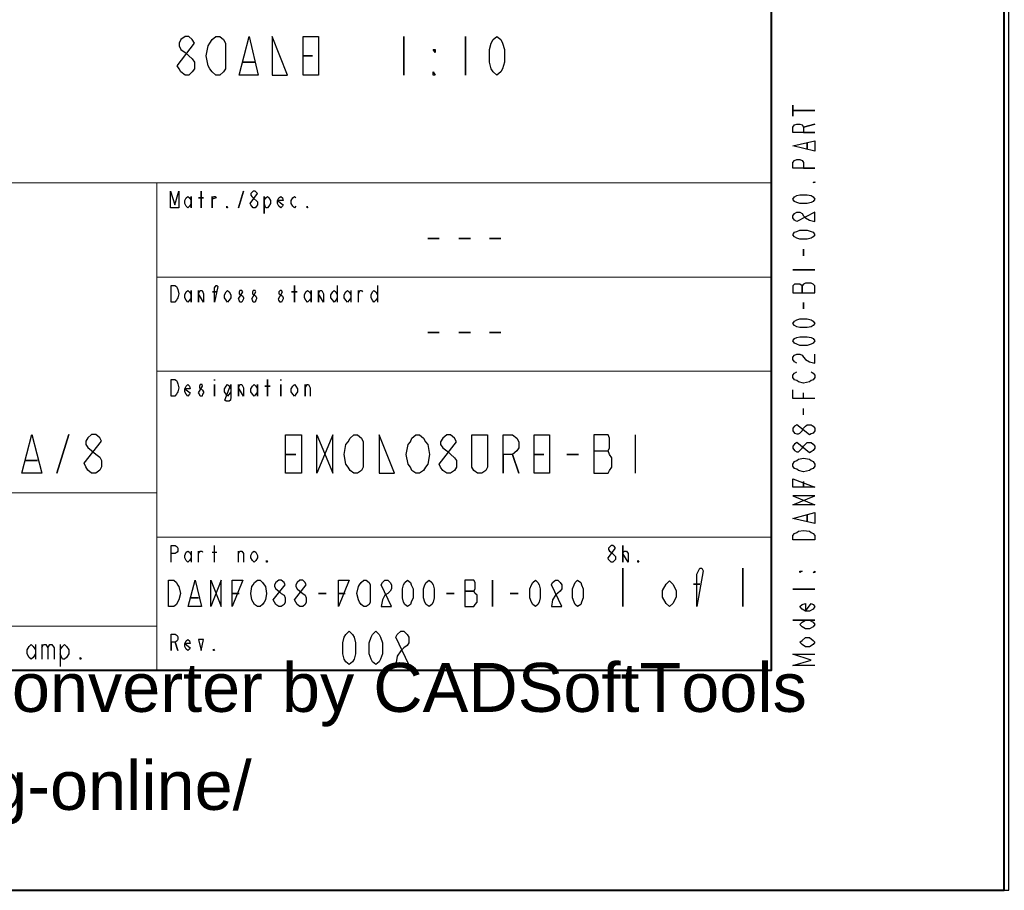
# Model space of a CAD drawing. Header units: millimetres. Extents: x 2 to 406, y 0 to 285.
# Tile 18 of 53: x 345 to 406, y 0 to 53. Entities that reach past the tile are written whole.
import ezdxf
from ezdxf.xclip import XClip

# ---------------------------------------------------------------- set-up
doc = ezdxf.new("R2010")
doc.units = ezdxf.units.MM
doc.header["$MEASUREMENT"] = 0
doc.layers.get('0').update_dxf_attribs({"linetype": 'CONTINUOUS'})
doc.layers.add('1368BB0', color=7, linetype='CONTINUOUS')
doc.styles.add('1368C40', font='Arial.ttf')

# ---------------------------------------------------------------- blocks, each defined once
blk = doc.blocks.new('MF1334B40')
at = {"color": 0, "linetype": 'Continuous', "lineweight": 40, "true_color": 0x000007}
blk.add_lwpolyline([(2.498, 0), (405.832, 0), (405.832, 285.044)], dxfattribs=at)
blk = doc.blocks.new('1334510')
at = {"layer": '1368BB0', "color": 0, "true_color": 0x000001, "style": '1368C40'}
for s, p in [('Created in Free Online PDF to DWG Converter by CADSoftTools', (0, 0)), ('http://www.cadsofttools.com/pdf-to-dwg-online/', (0, -2))]:
    blk.add_text(s, height=1, dxfattribs=at).set_placement(p)

msp = doc.modelspace()

# ---------------------------------------------------------------- linework, layer by layer
at = {"color": 0, "linetype": 'Continuous', "lineweight": 40, "true_color": 0x000007}
msp.add_lwpolyline([(391.569, 271.492), (16.761, 271.492), (16.761, 13.485), (391.569, 13.485)], close=True, dxfattribs=at)
at = {"color": 0, "linetype": 'Continuous', "lineweight": 30, "true_color": 0x000007}
for points in [[(356.193, 51.939), (356.061, 52.154), (355.846, 52.336), (355.614, 52.336), (355.366, 52.154), (355.25, 51.939), (355.25, 51.757), (355.366, 51.542), (355.614, 51.36), (355.846, 51.161), (356.061, 50.979), (356.193, 50.764), (356.193, 50.351), (356.061, 50.169), (355.846, 49.97), (355.614, 49.97), (355.366, 50.169), (355.25, 50.351), (355.134, 50.549)], [(358.096, 50.351), (357.964, 50.169), (357.749, 49.97), (357.5, 49.97), (357.269, 50.169), (357.136, 50.351), (357.037, 50.549), (356.905, 51.161), (357.037, 51.757), (357.136, 51.939), (357.269, 52.154), (357.5, 52.336), (357.749, 52.336), (357.964, 52.154), (358.096, 51.939)], [(358.923, 49.97), (359.536, 52.336), (360.098, 49.97)], [(360.959, 52.336), (360.959, 49.97), (361.885, 49.97)], [(363.788, 49.97), (362.861, 49.97), (362.861, 52.336), (363.788, 52.336)], [(369.033, 52.336), (369.033, 49.97)], [(372.806, 52.336), (372.806, 49.97)], [(374.725, 49.97), (374.51, 50.169), (374.378, 50.351), (374.278, 50.764), (374.278, 51.542), (374.378, 51.939), (374.51, 52.154), (374.725, 52.336), (374.973, 52.154), (375.073, 51.939), (375.205, 51.542), (375.205, 50.764), (375.073, 50.351), (374.973, 50.169)], [(370.953, 51.542), (370.953, 51.36), (370.82, 51.542)], [(359.172, 50.764), (359.866, 50.764)], [(362.861, 51.161), (363.424, 51.161)], [(370.953, 49.97), (370.82, 49.97), (370.82, 50.169)], [(392.86, 47.455), (392.86, 48.133)], [(392.86, 47.802), (394.217, 47.802)], [(394.217, 46.446), (392.86, 46.446), (392.86, 46.777), (392.976, 46.925), (393.108, 46.975), (393.307, 46.975), (393.439, 46.925), (393.522, 46.777), (393.522, 46.446)], [(393.522, 46.777), (394.217, 46.975)], [(394.217, 45.304), (392.86, 45.635), (394.217, 45.949)], [(393.753, 45.42), (393.753, 45.833)], [(394.217, 44.261), (392.86, 44.261), (392.86, 44.625), (392.976, 44.741), (393.108, 44.808), (393.307, 44.808), (393.439, 44.741), (393.522, 44.625), (393.522, 44.261)], [(354.721, 41.846), (354.721, 42.855), (354.985, 42.011), (355.233, 42.855), (355.233, 41.846)], [(356.607, 41.846), (356.607, 42.855)], [(358.89, 41.846), (359.188, 42.855)], [(360.065, 42.706), (359.916, 42.855), (359.8, 42.855), (359.701, 42.772), (359.651, 42.706), (359.651, 42.607), (359.701, 42.524), (359.8, 42.458), (360.065, 42.21), (360.065, 42.011), (359.999, 41.945), (359.916, 41.846), (359.8, 41.846), (359.701, 41.945), (359.651, 42.011), (359.602, 42.094)], [(394.217, 43.434), (394.217, 43.385), (394.117, 43.385)], [(355.995, 42.094), (355.895, 41.945), (355.78, 41.846), (355.68, 41.945), (355.598, 42.094), (355.598, 42.276), (355.68, 42.458), (355.78, 42.524), (355.895, 42.458), (355.995, 42.276)], [(355.995, 42.524), (355.995, 41.846)], [(356.441, 42.458), (356.756, 42.458)], [(357.269, 41.846), (357.269, 42.524)], [(357.269, 42.359), (357.368, 42.524), (357.451, 42.524), (357.517, 42.458)], [(360.462, 42.276), (360.561, 42.458), (360.677, 42.524), (360.76, 42.458), (360.859, 42.276), (360.859, 42.094), (360.76, 41.945), (360.677, 41.846), (360.561, 41.846), (360.462, 42.094)], [(360.462, 42.524), (360.462, 41.498)], [(361.62, 42.011), (361.587, 41.945), (361.488, 41.846), (361.372, 41.945), (361.273, 42.094), (361.273, 42.276), (361.372, 42.458), (361.488, 42.524), (361.587, 42.458), (361.62, 42.276), (361.273, 42.276)], [(394.217, 42.375), (394.117, 42.226), (393.985, 42.16), (393.753, 42.094), (393.307, 42.094), (393.108, 42.16), (392.976, 42.226), (392.86, 42.375), (392.976, 42.508), (393.108, 42.59), (393.307, 42.623), (393.753, 42.623), (393.985, 42.59), (394.117, 42.508)], [(358.212, 41.846), (358.179, 41.846), (358.179, 41.945)], [(363.126, 41.846), (363.093, 41.846), (363.093, 41.945)], [(393.108, 41.002), (392.976, 41.085), (392.86, 41.217), (392.86, 41.349), (392.976, 41.482), (393.108, 41.564), (393.307, 41.564), (393.439, 41.482), (393.522, 41.349), (393.654, 41.217), (393.886, 41.085), (394.217, 41.002), (394.217, 41.564)], [(394.217, 40.191), (394.117, 40.059), (393.985, 39.976), (393.753, 39.91), (393.307, 39.91), (393.108, 39.976), (392.976, 40.059), (392.86, 40.191), (392.976, 40.34), (393.108, 40.39), (393.307, 40.472), (393.753, 40.472), (393.985, 40.39), (394.117, 40.34)], [(370.489, 39.959), (371.201, 39.959)], [(372.392, 39.959), (373.104, 39.959)], [(374.278, 39.959), (374.973, 39.959)], [(393.522, 38.9), (393.522, 39.298)], [(392.86, 38.04), (394.217, 38.04)], [(354.77, 37.08), (354.985, 37.08), (355.085, 37.014), (355.134, 36.931), (355.167, 36.832), (355.233, 36.567), (355.167, 36.319), (355.134, 36.253), (355.085, 36.17), (354.985, 36.054), (354.77, 36.054)], [(357.418, 36.054), (357.418, 36.931), (357.517, 37.08), (357.567, 37.08), (357.633, 37.014)], [(362.332, 36.054), (362.332, 37.08)], [(392.86, 36.617), (394.217, 36.617), (394.217, 37.064), (394.117, 37.147), (393.985, 37.213), (393.654, 37.213), (393.522, 37.147), (393.439, 37.064), (393.307, 37.147), (392.976, 37.147), (392.86, 37.064)], [(393.439, 36.617), (393.439, 37.064)], [(355.995, 36.319), (355.895, 36.17), (355.78, 36.054), (355.68, 36.17), (355.598, 36.319), (355.598, 36.501), (355.68, 36.683), (355.78, 36.766), (355.895, 36.683), (355.995, 36.501)], [(355.995, 36.766), (355.995, 36.054)], [(356.441, 36.054), (356.441, 36.766)], [(356.441, 36.567), (356.541, 36.766), (356.656, 36.766), (356.756, 36.567), (356.756, 36.054)], [(357.302, 36.683), (357.517, 36.683)], [(358.427, 36.319), (358.328, 36.17), (358.212, 36.054), (358.129, 36.17), (358.03, 36.319), (358.03, 36.501), (358.129, 36.683), (358.212, 36.766), (358.328, 36.683), (358.427, 36.501)], [(359.155, 36.683), (359.089, 36.766), (358.973, 36.766), (358.94, 36.683), (358.94, 36.567), (359.039, 36.501), (359.155, 36.419), (359.188, 36.319), (359.188, 36.253), (359.155, 36.17), (359.089, 36.054), (358.973, 36.054), (358.94, 36.17), (358.89, 36.253)], [(359.949, 36.683), (359.916, 36.766), (359.8, 36.766), (359.751, 36.683), (359.751, 36.567), (359.85, 36.501), (359.949, 36.419), (359.999, 36.319), (359.999, 36.253), (359.949, 36.17), (359.916, 36.054), (359.8, 36.054), (359.751, 36.17), (359.701, 36.253)], [(361.587, 36.683), (361.521, 36.766), (361.438, 36.766), (361.372, 36.683), (361.372, 36.567), (361.488, 36.501), (361.587, 36.419), (361.62, 36.319), (361.62, 36.253), (361.587, 36.17), (361.521, 36.054), (361.438, 36.054), (361.372, 36.17), (361.339, 36.253)], [(362.15, 36.683), (362.481, 36.683)], [(363.341, 36.319), (363.242, 36.17), (363.126, 36.054), (363.027, 36.17), (362.928, 36.319), (362.928, 36.501), (363.027, 36.683), (363.126, 36.766), (363.242, 36.683), (363.341, 36.501)], [(363.341, 36.766), (363.341, 36.054)], [(363.788, 36.054), (363.788, 36.766)], [(363.788, 36.567), (363.887, 36.766), (364.003, 36.766), (364.102, 36.567), (364.102, 36.054)], [(364.946, 36.319), (364.863, 36.17), (364.764, 36.054), (364.665, 36.17), (364.549, 36.319), (364.549, 36.501), (364.665, 36.683), (364.764, 36.766), (364.863, 36.683), (364.946, 36.501)], [(393.522, 35.641), (393.522, 36.038)], [(394.217, 34.747), (394.117, 34.615), (393.985, 34.532), (393.753, 34.499), (393.307, 34.499), (393.108, 34.532), (392.976, 34.615), (392.86, 34.747), (392.976, 34.896), (393.108, 34.962), (393.307, 35.029), (393.753, 35.029), (393.985, 34.962), (394.117, 34.896)], [(370.489, 34.201), (371.201, 34.201)], [(372.392, 34.201), (373.104, 34.201)], [(374.278, 34.201), (374.973, 34.201)], [(394.217, 33.688), (394.117, 33.539), (393.985, 33.473), (393.753, 33.407), (393.307, 33.407), (393.108, 33.473), (392.976, 33.539), (392.86, 33.688), (392.976, 33.821), (393.108, 33.887), (393.307, 33.937), (393.753, 33.937), (393.985, 33.887), (394.117, 33.821)], [(354.77, 31.322), (354.985, 31.322), (355.085, 31.256), (355.134, 31.173), (355.167, 31.057), (355.233, 30.809), (355.167, 30.561), (355.134, 30.495), (355.085, 30.412), (354.985, 30.296), (354.77, 30.296)], [(355.928, 30.495), (355.895, 30.412), (355.78, 30.296), (355.68, 30.412), (355.598, 30.561), (355.598, 30.743), (355.68, 30.909), (355.78, 31.008), (355.895, 30.909), (355.928, 30.743), (355.598, 30.743)], [(356.69, 30.909), (356.656, 31.008), (356.541, 31.008), (356.508, 30.909), (356.508, 30.809), (356.607, 30.743), (356.69, 30.66), (356.756, 30.561), (356.756, 30.495), (356.69, 30.412), (356.656, 30.296), (356.541, 30.296), (356.508, 30.412), (356.441, 30.495)], [(357.418, 31.322), (357.418, 31.256)], [(357.418, 31.008), (357.418, 30.296)], [(358.427, 30.561), (358.328, 30.412), (358.212, 30.296), (358.129, 30.412), (358.03, 30.561), (358.03, 30.743), (358.129, 30.909), (358.212, 31.008), (358.328, 30.909), (358.427, 30.743)], [(358.427, 31.008), (358.427, 30.23), (358.394, 30.048), (358.328, 29.982), (358.129, 29.982), (358.063, 30.048)], [(358.89, 30.296), (358.89, 31.008)], [(358.89, 30.809), (358.973, 31.008), (359.089, 31.008), (359.188, 30.809), (359.188, 30.296)], [(360.065, 30.561), (359.949, 30.412), (359.85, 30.296), (359.751, 30.412), (359.651, 30.561), (359.651, 30.743), (359.751, 30.909), (359.85, 31.008), (359.949, 30.909), (360.065, 30.743)], [(360.065, 31.008), (360.065, 30.296)], [(360.512, 30.909), (360.826, 30.909)], [(360.677, 30.296), (360.677, 31.322)], [(361.488, 31.322), (361.488, 31.256)], [(361.488, 31.008), (361.488, 30.296)], [(362.514, 30.561), (362.415, 30.412), (362.332, 30.296), (362.216, 30.412), (362.117, 30.561), (362.117, 30.743), (362.216, 30.909), (362.332, 31.008), (362.415, 30.909), (362.514, 30.743)], [(362.977, 30.296), (362.977, 31.008)], [(393.108, 28.526), (392.976, 28.46), (392.86, 28.327), (392.86, 28.162), (392.976, 28.03), (393.108, 27.98), (393.207, 27.98), (393.307, 28.03), (393.439, 28.162), (393.522, 28.327), (393.654, 28.46), (393.753, 28.526), (393.985, 28.526), (394.117, 28.46), (394.217, 28.327), (394.217, 28.162), (394.117, 28.03), (393.985, 27.98), (393.886, 27.914)], [(345.62, 25.564), (346.216, 27.947), (346.828, 25.564)], [(347.755, 25.564), (348.483, 27.947)], [(350.501, 27.533), (350.385, 27.732), (350.154, 27.947), (349.889, 27.947), (349.657, 27.732), (349.542, 27.533), (349.542, 27.335), (349.657, 27.153), (349.889, 26.954), (350.154, 26.739), (350.385, 26.557), (350.501, 26.342), (350.501, 25.961), (350.385, 25.746), (350.154, 25.564), (349.889, 25.564), (349.657, 25.746), (349.542, 25.961), (349.426, 26.176)], [(362.746, 25.564), (361.769, 25.564), (361.769, 27.914), (362.746, 27.914)], [(363.689, 25.564), (363.689, 27.914), (364.665, 25.564), (364.665, 27.914)], [(366.535, 25.945), (366.435, 25.73), (366.187, 25.564), (365.956, 25.564), (365.74, 25.73), (365.608, 25.945), (365.476, 26.127), (365.376, 26.722), (365.476, 27.335), (365.608, 27.5), (365.74, 27.715), (365.956, 27.914), (366.187, 27.914), (366.435, 27.715), (366.535, 27.5)], [(367.511, 27.914), (367.511, 25.564), (368.454, 25.564)], [(370.357, 25.945), (370.224, 25.73), (369.993, 25.564), (369.761, 25.564), (369.513, 25.73), (369.43, 25.945), (369.298, 26.127), (369.166, 26.722), (369.298, 27.335), (369.43, 27.5), (369.513, 27.715), (369.761, 27.914), (369.993, 27.914), (370.224, 27.715), (370.357, 27.5), (370.489, 27.335), (370.589, 26.722), (370.489, 26.127)], [(372.26, 27.5), (372.127, 27.715), (371.896, 27.914), (371.664, 27.914), (371.416, 27.715), (371.283, 27.5), (371.283, 27.335), (371.416, 27.119), (371.664, 26.937), (372.127, 26.507), (372.26, 26.342), (372.26, 25.945), (372.127, 25.73), (371.896, 25.564), (371.664, 25.564), (371.416, 25.73), (371.283, 25.945), (371.201, 26.127)], [(374.163, 27.914), (374.163, 25.945), (374.047, 25.73), (373.798, 25.564), (373.55, 25.564), (373.319, 25.73), (373.186, 25.945), (373.186, 27.914)], [(375.106, 25.564), (375.106, 27.914), (375.685, 27.914), (375.95, 27.715), (376.065, 27.5), (376.065, 27.119), (375.95, 26.937), (375.685, 26.722), (375.106, 26.722)], [(377.952, 25.564), (377.008, 25.564), (377.008, 27.914), (377.952, 27.914)], [(380.682, 27.914), (380.682, 25.564), (381.542, 25.564), (381.641, 25.73), (381.774, 25.945), (381.774, 26.507), (381.641, 26.722), (381.542, 26.937), (381.641, 27.119), (381.641, 27.715), (381.542, 27.914)], [(393.108, 27.45), (392.976, 27.351), (392.86, 27.235), (392.86, 27.103), (392.976, 26.954), (393.108, 26.888), (393.207, 26.888), (393.307, 26.954), (393.439, 27.103), (393.522, 27.235), (393.654, 27.351), (393.753, 27.45), (393.985, 27.45), (394.117, 27.351), (394.217, 27.235), (394.217, 27.103), (394.117, 26.954), (393.985, 26.888), (393.886, 26.822)], [(361.769, 26.722), (362.398, 26.722)], [(375.685, 26.722), (376.065, 25.564)], [(377.008, 26.722), (377.604, 26.722)], [(379.011, 26.722), (379.739, 26.722)], [(345.852, 26.342), (346.563, 26.342)], [(393.985, 26.342), (394.117, 26.292), (394.217, 26.127), (394.217, 25.994), (394.117, 25.862), (393.985, 25.812), (393.886, 25.73), (393.522, 25.663), (393.207, 25.73), (393.108, 25.812), (392.976, 25.862), (392.86, 25.994), (392.86, 26.127), (392.976, 26.292), (393.108, 26.342), (393.207, 26.425), (393.522, 26.491), (393.886, 26.425)], [(394.217, 24.704), (392.86, 24.704), (392.86, 25.233)], [(393.522, 24.704), (393.522, 25.051)], [(394.217, 23.628), (392.86, 23.628), (394.217, 24.174), (392.86, 24.174)], [(394.217, 22.486), (392.86, 22.801), (394.217, 23.165)], [(393.753, 22.619), (393.753, 23.016)], [(392.86, 21.477), (392.86, 21.742), (392.976, 21.874), (393.108, 21.94), (393.207, 22.007), (393.522, 22.056), (393.886, 22.007), (393.985, 21.94), (394.117, 21.874), (394.217, 21.742), (394.217, 21.477)], [(382.005, 20.981), (381.939, 21.047), (381.84, 21.146), (381.741, 21.146), (381.575, 20.981), (381.575, 20.898), (381.641, 20.799), (381.741, 20.733), (382.005, 20.468), (382.005, 20.286), (381.939, 20.22), (381.84, 20.12), (381.741, 20.12), (381.641, 20.22), (381.575, 20.286), (381.542, 20.385)], [(382.452, 20.12), (382.452, 21.146)], [(360.065, 20.385), (359.949, 20.22), (359.85, 20.12), (359.751, 20.22), (359.651, 20.385), (359.651, 20.534), (359.751, 20.733), (359.85, 20.799), (359.949, 20.733), (360.065, 20.534)], [(382.452, 20.65), (382.452, 20.733), (382.552, 20.799), (382.667, 20.799), (382.767, 20.65), (382.767, 20.12)], [(360.677, 20.12), (360.611, 20.12), (360.611, 20.22)], [(383.428, 20.12), (383.362, 20.12), (383.362, 20.22)], [(382.452, 19.756), (382.452, 17.407)], [(386.986, 17.407), (386.986, 19.376), (387.168, 19.756), (387.284, 19.756), (387.383, 19.591)], [(389.815, 19.756), (389.815, 17.407)], [(393.307, 19.558), (393.439, 19.558), (393.307, 19.475)], [(394.217, 19.558), (394.217, 19.475), (394.117, 19.475)], [(354.605, 19.012), (354.919, 19.012), (355.085, 18.879), (355.151, 18.73), (355.233, 18.615), (355.333, 18.201), (355.233, 17.804), (355.151, 17.671), (355.085, 17.523), (354.919, 17.407), (354.605, 17.407)], [(355.796, 17.407), (356.226, 19.012), (356.623, 17.407)], [(357.186, 17.407), (357.186, 19.012), (357.831, 17.407), (357.831, 19.012)], [(358.51, 17.407), (358.51, 19.012), (359.155, 19.012)], [(360.462, 17.671), (360.363, 17.523), (360.214, 17.407), (360.065, 17.407), (359.866, 17.523), (359.8, 17.671), (359.718, 17.804), (359.651, 18.201), (359.718, 18.615), (359.8, 18.73), (359.866, 18.879), (360.065, 19.012), (360.214, 19.012), (360.363, 18.879), (360.462, 18.73), (360.545, 18.615), (360.611, 18.201), (360.545, 17.804)], [(361.753, 18.73), (361.687, 18.879), (361.505, 19.012), (361.356, 19.012), (361.19, 18.879), (361.091, 18.73), (361.091, 18.615), (361.19, 18.482), (361.356, 18.333), (361.505, 18.201), (361.687, 18.085), (361.753, 17.936), (361.753, 17.671), (361.687, 17.523), (361.505, 17.407), (361.356, 17.407), (361.19, 17.523), (361.091, 17.671), (361.008, 17.804)], [(363.043, 18.73), (362.977, 18.879), (362.828, 19.012), (362.646, 19.012), (362.497, 18.879), (362.415, 18.73), (362.415, 18.615), (362.497, 18.482), (362.646, 18.333), (362.828, 18.201), (362.977, 18.085), (363.043, 17.936), (363.043, 17.671), (362.977, 17.523), (362.828, 17.407), (362.646, 17.407), (362.497, 17.523), (362.415, 17.671), (362.332, 17.804)], [(365.012, 17.407), (365.012, 19.012), (365.674, 19.012)], [(366.965, 17.671), (366.899, 17.523), (366.717, 17.407), (366.568, 17.407), (366.419, 17.523), (366.303, 17.671), (366.253, 17.804), (366.154, 18.201), (366.253, 18.615), (366.303, 18.73), (366.419, 18.879), (366.568, 19.012), (366.717, 19.012), (366.899, 18.879), (366.965, 18.73)], [(367.643, 18.73), (367.709, 18.879), (367.858, 19.012), (368.04, 19.012), (368.189, 18.879), (368.272, 18.73), (368.272, 18.482), (368.189, 18.333), (368.04, 18.201), (367.858, 18.085), (367.709, 17.804), (367.643, 17.407), (368.272, 17.407)], [(369.248, 17.407), (369.083, 17.523), (369, 17.671), (368.934, 17.936), (368.934, 18.482), (369, 18.73), (369.083, 18.879), (369.248, 19.012), (369.43, 18.879), (369.48, 18.73), (369.596, 18.482), (369.596, 17.936), (369.48, 17.671), (369.43, 17.523)], [(370.572, 17.407), (370.39, 17.523), (370.307, 17.671), (370.224, 17.936), (370.224, 18.482), (370.307, 18.73), (370.39, 18.879), (370.572, 19.012), (370.737, 18.879), (370.82, 18.73), (370.886, 18.482), (370.886, 17.936), (370.82, 17.671), (370.737, 17.523)], [(372.773, 19.012), (372.773, 17.407), (373.319, 17.407), (373.401, 17.523), (373.517, 17.671), (373.517, 18.085), (373.401, 18.201), (373.319, 18.333), (373.401, 18.482), (373.401, 18.879), (373.319, 19.012)], [(374.46, 19.012), (374.46, 17.407)], [(377.091, 17.407), (376.926, 17.523), (376.843, 17.671), (376.744, 17.936), (376.744, 18.482), (376.843, 18.73), (376.926, 18.879), (377.091, 19.012), (377.24, 18.879), (377.323, 18.73), (377.389, 18.482), (377.389, 17.936), (377.323, 17.671), (377.24, 17.523)], [(378.067, 18.73), (378.134, 18.879), (378.316, 19.012), (378.465, 19.012), (378.613, 18.879), (378.713, 18.73), (378.713, 18.482), (378.613, 18.333), (378.316, 18.085), (378.134, 17.804), (378.067, 17.407), (378.713, 17.407)], [(379.672, 17.407), (379.524, 17.523), (379.457, 17.671), (379.358, 17.936), (379.358, 18.482), (379.457, 18.73), (379.524, 18.879), (379.672, 19.012), (379.871, 18.879), (379.921, 18.73), (380.02, 18.482), (380.02, 17.936), (379.921, 17.671), (379.871, 17.523)], [(385.728, 17.969), (385.513, 17.589), (385.315, 17.407), (385.1, 17.589), (384.885, 17.969), (384.885, 18.383), (385.1, 18.764), (385.315, 18.979), (385.513, 18.764), (385.728, 18.383)], [(386.771, 18.764), (387.168, 18.764)], [(358.51, 18.201), (358.923, 18.201)], [(363.788, 18.201), (364.268, 18.201)], [(365.012, 18.201), (365.426, 18.201)], [(371.631, 18.201), (372.111, 18.201)], [(372.773, 18.333), (373.319, 18.333)], [(375.536, 18.201), (376.032, 18.201)], [(394.217, 18.466), (392.86, 18.466)], [(355.978, 17.936), (356.441, 17.936)], [(393.985, 17.589), (394.117, 17.523), (394.217, 17.407), (394.117, 17.241), (393.886, 17.109), (393.654, 17.109), (393.439, 17.241), (393.307, 17.407), (393.439, 17.523), (393.654, 17.589), (393.654, 17.109)], [(392.86, 16.563), (394.217, 16.563)], [(393.886, 16.563), (394.117, 16.431), (394.217, 16.298), (394.117, 16.149), (393.886, 16.033), (393.654, 16.033), (393.439, 16.149), (393.307, 16.298), (393.439, 16.431), (393.654, 16.563)], [(354.77, 14.693), (354.77, 15.702), (355.018, 15.702), (355.134, 15.62), (355.167, 15.537), (355.167, 15.372), (355.134, 15.289), (355.018, 15.206), (354.77, 15.206)], [(365.674, 13.849), (365.476, 13.998), (365.376, 14.164), (365.277, 14.495), (365.277, 15.173), (365.376, 15.52), (365.476, 15.686), (365.674, 15.884), (365.889, 15.686), (365.989, 15.52), (366.071, 15.173), (366.071, 14.495), (365.989, 14.164), (365.889, 13.998)], [(367.312, 13.849), (367.097, 13.998), (367.014, 14.164), (366.899, 14.495), (366.899, 15.173), (367.014, 15.52), (367.097, 15.686), (367.312, 15.884), (367.511, 15.686), (367.594, 15.52), (367.709, 15.173), (367.709, 14.495), (367.594, 14.164), (367.511, 13.998)], [(368.537, 15.52), (368.619, 15.686), (368.835, 15.884), (369.033, 15.884), (369.232, 15.686), (369.331, 15.52), (369.331, 15.173), (369.232, 15.008), (369.033, 14.859), (368.835, 14.677), (368.619, 14.346), (368.537, 13.849), (369.331, 13.849)], [(355.018, 15.206), (355.167, 14.693)], [(355.928, 14.859), (355.895, 14.776), (355.78, 14.693), (355.68, 14.776), (355.598, 14.941), (355.598, 15.123), (355.68, 15.289), (355.78, 15.372), (355.895, 15.289), (355.928, 15.123), (355.598, 15.123)], [(356.441, 15.372), (356.607, 14.693), (356.756, 15.372)], [(393.886, 15.504), (394.117, 15.322), (394.217, 15.206), (394.117, 15.074), (393.886, 14.925), (393.654, 14.925), (393.439, 15.074), (393.307, 15.206), (393.439, 15.322), (393.654, 15.504)], [(346.447, 14.495), (346.315, 14.263), (346.183, 14.164), (346.067, 14.263), (345.934, 14.495), (345.934, 14.743), (346.067, 14.941), (346.183, 15.074), (346.315, 14.941), (346.447, 14.743)], [(357.418, 14.693), (357.368, 14.693), (357.368, 14.776)], [(349.244, 14.164), (349.178, 14.164), (349.178, 14.263)]]:
    msp.add_lwpolyline(points, close=True, dxfattribs=at)
at = {"color": 0, "linetype": 'Continuous', "lineweight": 5, "true_color": 0x000007}
for points in [[(269.358, 43.368), (391.569, 43.368)], [(353.877, 13.485), (353.877, 43.368)], [(391.569, 43.368), (391.569, 13.485)], [(353.877, 37.593), (391.569, 37.593)], [(353.877, 31.819), (391.569, 31.819)], [(353.877, 24.356), (269.358, 24.356)], [(353.877, 21.643), (391.569, 21.643)], [(353.877, 16.199), (269.358, 16.199)], [(269.358, 13.485), (391.569, 13.485)]]:
    msp.add_lwpolyline(points, dxfattribs=at)
at = {"color": 0, "linetype": 'Continuous', "lineweight": 30, "true_color": 0x000007}
for points in [[(362.415, 41.945), (362.332, 41.846), (362.216, 41.945), (362.117, 42.094), (362.117, 42.276), (362.216, 42.458), (362.332, 42.524), (362.415, 42.458)], [(364.946, 37.08), (364.946, 36.054)], [(367.412, 37.08), (367.412, 36.054)], [(365.774, 36.319), (365.674, 36.17), (365.575, 36.054), (365.476, 36.17), (365.376, 36.319), (365.376, 36.501), (365.476, 36.683), (365.575, 36.766), (365.674, 36.683), (365.774, 36.501)], [(365.774, 36.766), (365.774, 36.054)], [(366.253, 36.054), (366.253, 36.766)], [(366.253, 36.567), (366.336, 36.766), (366.435, 36.766), (366.502, 36.683)], [(367.412, 36.319), (367.312, 36.17), (367.197, 36.054), (367.097, 36.17), (367.014, 36.319), (367.014, 36.501), (367.097, 36.683), (367.197, 36.766), (367.312, 36.683), (367.412, 36.501)], [(393.108, 32.315), (392.976, 32.398), (392.86, 32.53), (392.86, 32.679), (392.976, 32.795), (393.108, 32.861), (393.307, 32.861), (393.439, 32.795), (393.522, 32.679), (393.654, 32.53), (393.886, 32.398), (394.217, 32.315), (394.217, 32.861)], [(393.985, 31.786), (394.117, 31.703), (394.217, 31.57), (394.217, 31.438), (394.117, 31.289), (393.985, 31.256), (393.886, 31.173), (393.522, 31.091), (393.207, 31.173), (393.108, 31.256), (392.976, 31.289), (392.86, 31.438), (392.86, 31.57), (392.976, 31.703), (393.108, 31.786)], [(362.977, 30.809), (363.093, 31.008), (363.176, 31.008), (363.275, 30.809), (363.275, 30.296)], [(394.217, 30.147), (392.86, 30.147), (392.86, 30.677)], [(393.522, 30.147), (393.522, 30.495)], [(393.522, 29.138), (393.522, 29.535)], [(383.197, 27.914), (383.197, 25.564)], [(380.682, 26.937), (381.542, 26.937)], [(354.77, 20.12), (354.77, 21.146), (355.018, 21.146), (355.134, 21.047), (355.167, 20.981), (355.167, 20.799), (355.134, 20.733), (355.018, 20.65), (354.77, 20.65)], [(357.418, 20.12), (357.418, 21.146)], [(355.995, 20.385), (355.895, 20.22), (355.78, 20.12), (355.68, 20.22), (355.598, 20.385), (355.598, 20.534), (355.68, 20.733), (355.78, 20.799), (355.895, 20.733), (355.995, 20.534)], [(355.995, 20.799), (355.995, 20.12)], [(356.441, 20.12), (356.441, 20.799)], [(356.441, 20.65), (356.541, 20.799), (356.656, 20.799), (356.69, 20.733)], [(357.269, 20.733), (357.567, 20.733)], [(358.89, 20.12), (358.89, 20.799)], [(358.89, 20.65), (358.973, 20.799), (359.089, 20.799), (359.188, 20.65), (359.188, 20.12)], [(346.447, 15.074), (346.447, 14.164)], [(346.828, 15.074), (346.828, 14.164)], [(346.828, 14.859), (346.944, 15.074), (347.076, 15.074), (347.209, 14.859), (347.209, 14.164)], [(347.209, 14.859), (347.324, 15.074), (347.457, 15.074), (347.589, 14.859), (347.589, 14.164)], [(347.97, 14.743), (348.102, 14.941), (348.218, 15.074), (348.35, 14.941), (348.483, 14.743), (348.483, 14.495), (348.35, 14.263), (348.218, 14.164), (348.102, 14.164), (347.97, 14.495)], [(347.97, 15.074), (347.97, 13.717)], [(394.217, 13.783), (392.86, 13.783), (393.985, 14.114), (392.86, 14.478), (394.217, 14.478)]]:
    msp.add_lwpolyline(points, dxfattribs=at)

# ---------------------------------------------------------------- block references
at = {"color": 0, "true_color": 0xffffff}
ref = msp.add_blockref('MF1334B40', (0, 0), dxfattribs=at)
XClip(ref).set_block_clipping_path([(2.3826737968, 0), (406.1135115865, 285.126631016)])
at = {"layer": '1368BB0', "color": 0, "true_color": 0x000000, "xscale": 3.003199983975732, "yscale": 3.003199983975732, "zscale": 3.003199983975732}
msp.add_blockref('1334510', (272.732, 10.938), dxfattribs=at)

doc.saveas('drawing.dxf')
